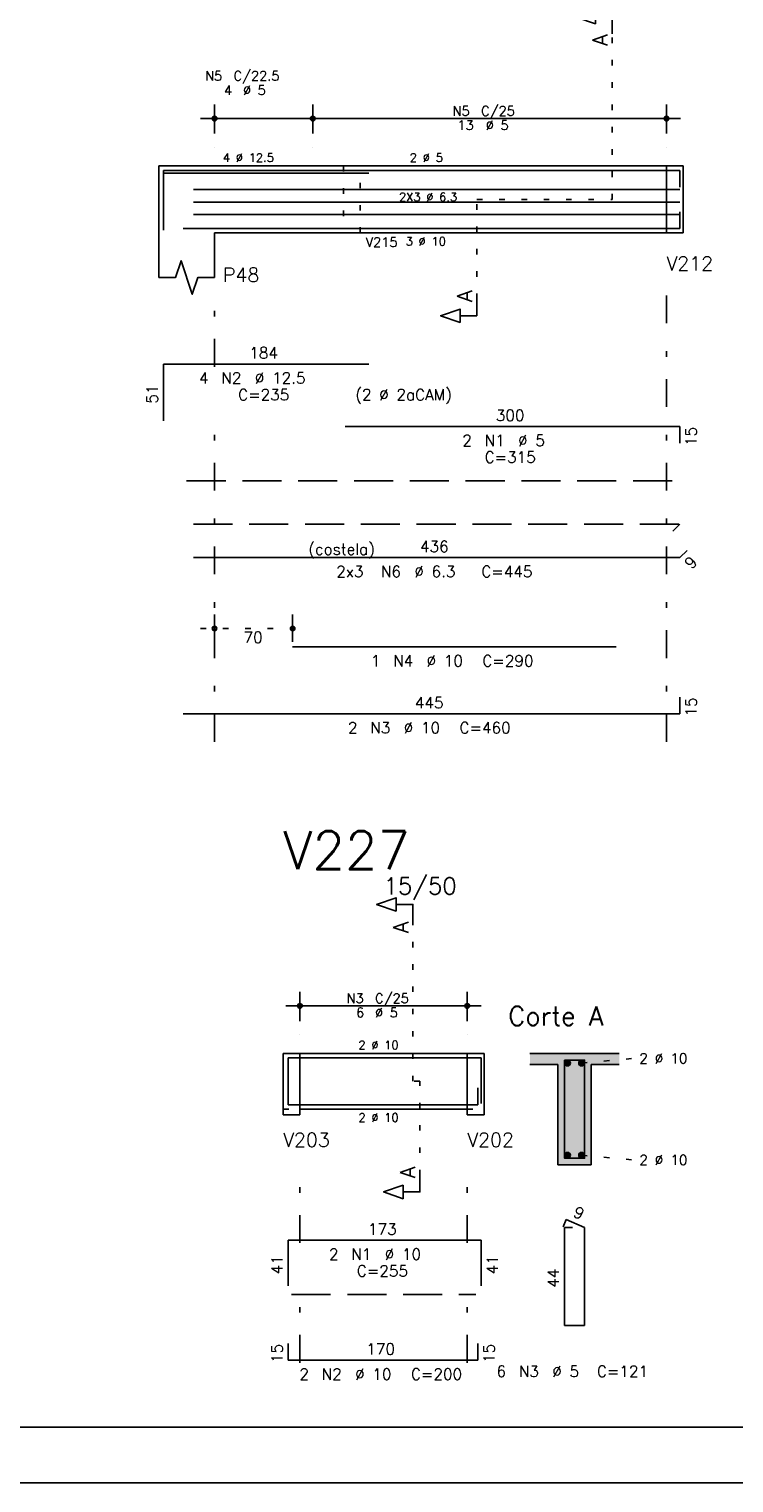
# Model space of a CAD drawing. Extents: x 0 to 84.1, y 0 to 59.4.
# Tile 5 of 8: x 52.5 to 65.1, y 0 to 26.1. Entities that reach past the tile are written whole.
import ezdxf

# ---------------------------------------------------------------- set-up
doc = ezdxf.new("R2010")
doc.units = 0
doc.header["$MEASUREMENT"] = 0
for name, pattern in [('ESTILO_TQS_0001', [1, 0.7, -0.3]), ('ESTILO_TQS_0002', [0.4, 0.1, -0.3]), ('ESTILO_TQS_0003', [1.5, 0.5, -0.4, 0.1, -0.5])]:
    doc.linetypes.add(name, pattern=pattern)
for name, color, linetype in [('1', 1, 'CONTINUOUS'), ('2', 2, 'CONTINUOUS'), ('4', 4, 'CONTINUOUS'), ('6', 6, 'CONTINUOUS'), ('7', 7, 'CONTINUOUS'), ('9', 9, 'CONTINUOUS')]:
    doc.layers.add(name, color=color, linetype=linetype)
doc.styles.get("Standard").update_dxf_attribs({"font": 'ROMANS.SHX'})

msp = doc.modelspace()

# ---------------------------------------------------------------- linework, layer by layer
at = {"layer": '1', "linetype": 'ESTILO_TQS_0002'}
for p, q in [((62.955, 23.00667), (62.955, 25.97667)), ((63.93, 23.60667), (63.93, 22.40667)), ((63.93, 23.60667), (64.23, 23.60667)), ((60.53, 21.22167), (60.53, 23.00667)), ((60.53, 23.00667), (62.955, 23.00667)), ((63.93, 22.40667), (64.23, 22.40667)), ((55.58, 15.31667), (57.48, 15.31667)), ((59.385, 7.2), (59.385, 10.07)), ((57.06, 7.7), (57.36, 7.7)), ((57.36, 7.7), (57.36, 6.7)), ((60.36, 7.7), (60.36, 6.7)), ((60.36, 7.7), (60.66, 7.7)), ((62.407658, 7.525), (63.352658, 7.61)), ((59.51, 7.2), (59.385, 7.2)), ((59.51, 5.515), (59.51, 7.2)), ((57.06, 6.7), (57.36, 6.7)), ((60.36, 6.7), (60.66, 6.7)), ((62.407658, 5.875), (63.352658, 5.79))]:
    msp.add_line(p, q, dxfattribs=at)
at = {"layer": '1', "linetype": 'ESTILO_TQS_0001'}
for p, q in [((55.33, 17.96167), (64.08, 17.96167)), ((57.21, 3.375), (60.51, 3.375))]:
    msp.add_line(p, q, dxfattribs=at)
at = {"layer": '1', "linetype": 'ESTILO_TQS_0002'}
msp.add_lwpolyline([(58.14, 23.60667), (58.14, 22.40667), (58.44, 22.40667), (58.44, 23.60667), (58.14, 23.60667)], dxfattribs=at)
at = {"layer": '1', "linetype": 'Continuous'}
for centre in [(62.157658, 7.525), (62.407658, 7.525), (62.157658, 5.875), (62.407658, 5.875)]:
    msp.add_circle(centre, 0.05, dxfattribs=at)
at = {"layer": '2', "linetype": 'Continuous'}
for p, q in [((55.83, 24.18667), (55.83, 24.70667)), ((57.59, 24.18667), (57.59, 24.70667)), ((57.59, 24.18667), (57.59, 24.70667)), ((63.93, 24.18667), (63.93, 24.70667)), ((55.58, 24.45667), (57.84, 24.45667)), ((57.34, 24.45667), (64.18, 24.45667)), ((55.83, 23.93667), (55.83, 23.93667)), ((57.59, 23.93667), (57.59, 23.93667)), ((57.59, 23.93667), (57.59, 23.93667)), ((63.93, 23.93667), (63.93, 23.93667)), ((54.83, 23.60667), (54.83, 22.40667)), ((54.83, 23.60667), (55.83, 23.60667)), ((55.83, 23.60667), (63.93, 23.60667)), ((63.93, 23.60667), (63.93, 22.40667)), ((63.93, 23.60667), (63.93, 22.40667)), ((63.93, 23.60667), (64.23, 23.60667)), ((64.23, 23.60667), (64.23, 22.40667)), ((64.23, 23.60667), (64.23, 22.40667)), ((54.83, 22.40667), (54.83, 21.60667)), ((55.83, 22.40667), (63.93, 22.40667)), ((55.83, 22.40667), (55.83, 21.60667)), ((63.93, 22.40667), (64.23, 22.40667)), ((55.83, 15.07667), (55.83, 15.56667)), ((57.23, 15.07667), (57.23, 15.56667)), ((55.83, 14.97667), (55.83, 14.97667)), ((57.23, 14.97667), (57.23, 14.97667)), ((57.36, 8.28), (57.36, 8.8)), ((60.36, 8.28), (60.36, 8.8)), ((57.11, 8.55), (60.61, 8.55)), ((57.36, 8.03), (57.36, 8.03)), ((60.36, 8.03), (60.36, 8.03)), ((57.06, 7.7), (57.06, 6.7)), ((57.06, 7.7), (57.06, 6.6)), ((57.06, 7.7), (57.06, 6.7)), ((57.06, 7.7), (57.36, 7.7)), ((57.36, 7.7), (60.36, 7.7)), ((57.36, 7.7), (57.36, 6.6)), ((60.36, 7.7), (60.36, 6.7)), ((60.36, 7.7), (60.36, 6.6)), ((60.36, 7.7), (60.66, 7.7)), ((60.66, 7.7), (60.66, 6.7)), ((60.66, 7.7), (60.66, 6.6)), ((63.082658, 7.7), (61.482658, 7.7)), ((61.482658, 7.5), (61.982658, 7.5)), ((61.982658, 7.5), (61.982658, 5.7)), ((62.582658, 5.7), (62.582658, 7.5)), ((62.582658, 7.5), (63.082658, 7.5)), ((57.06, 6.6), (57.36, 6.6)), ((57.36, 6.7), (60.36, 6.7)), ((60.36, 6.6), (60.66, 6.6)), ((61.982658, 5.7), (62.582658, 5.7)), ((0, 0), (84.100006, 0))]:
    msp.add_line(p, q, dxfattribs=at)
at = {"layer": '2', "linetype": 'ESTILO_TQS_0003'}
for p, q in [((55.83, 20.00867), (55.83, 21.30667)), ((63.93, 13.28667), (63.93, 21.30667)), ((55.83, 13.28667), (55.83, 19.20467)), ((57.36, 4.302), (57.36, 5.5)), ((60.36, 4.302), (60.36, 5.5)), ((57.36, 2.152), (57.36, 3.498)), ((60.36, 2.152), (60.36, 3.498))]:
    msp.add_line(p, q, dxfattribs=at)
at = {"layer": '2', "linetype": 'Continuous'}
for points in [[(83.100006, 1), (2.5, 1), (2.5, 58.400002), (83.100006, 58.400002), (83.100006, 1)], [(62.955, 25.97667), (62.955, 26.27667), (62.655, 26.27667), (62.655, 26.15667), (62.305, 26.27667), (62.655, 26.39667), (62.655, 26.27667)], [(54.83, 21.60667), (55.13, 21.60667), (55.23, 21.90667), (55.43, 21.30667), (55.53, 21.60667), (55.83, 21.60667)], [(60.53, 21.22167), (60.53, 20.92167), (60.23, 20.92167), (60.23, 20.80167), (59.88, 20.92167), (60.23, 21.04167), (60.23, 20.92167)], [(59.385, 10.07), (59.385, 10.37), (59.085, 10.37), (59.085, 10.25), (58.735, 10.37), (59.085, 10.49), (59.085, 10.37)], [(59.51, 5.515), (59.51, 5.215), (59.21, 5.215), (59.21, 5.095), (58.86, 5.215), (59.21, 5.335), (59.21, 5.215)]]:
    msp.add_lwpolyline(points, dxfattribs=at)
for centre, radius in [((55.83, 24.45667), 0.041625), ((57.59, 24.45667), 0.041625), ((57.59, 24.45667), 0.041625), ((63.93, 24.45667), 0.041625), ((55.83, 24.45667), 0.02075), ((57.59, 24.45667), 0.02075), ((57.59, 24.45667), 0.02075), ((63.93, 24.45667), 0.02075), ((55.83, 15.31667), 0.04), ((55.83, 15.31667), 0.02), ((57.23, 15.31667), 0.04), ((57.23, 15.31667), 0.02), ((57.36, 8.55), 0.041625), ((57.36, 8.55), 0.02075), ((60.36, 8.55), 0.041625), ((60.36, 8.55), 0.02075)]:
    msp.add_circle(centre, radius, dxfattribs=at)
at = {"layer": '4', "linetype": 'Continuous'}
for p, q in [((54.9125, 22.50667), (54.9125, 23.52667)), ((54.9125, 23.52667), (58.5925, 23.52667)), ((54.9125, 22.45667), (54.9125, 23.47667)), ((54.9125, 23.47667), (58.5925, 23.47667)), ((58.1704, 23.52667), (64.1704, 23.52667)), ((64.1704, 23.52667), (64.1704, 23.22667)), ((55.452, 23.18537), (64.1704, 23.18537)), ((55.452, 22.96067), (64.1704, 22.96067)), ((55.452, 22.73597), (64.1704, 22.73597)), ((64.17, 22.48667), (64.17, 22.78667)), ((55.27, 22.48667), (64.17, 22.48667)), ((57.23, 22.48667), (63.03, 22.48667)), ((57.15, 6.8), (57.15, 7.62)), ((57.15, 7.62), (60.61, 7.62)), ((60.61, 7.62), (60.61, 6.8)), ((57.15, 7.08), (57.15, 6.78)), ((60.55, 6.78), (60.55, 7.08)), ((57.15, 6.78), (60.55, 6.78))]:
    msp.add_line(p, q, dxfattribs=at)
msp.add_lwpolyline([(62.102658, 7.58), (62.102658, 5.82), (62.462658, 5.82), (62.462658, 7.58), (62.102658, 7.58)], dxfattribs=at)
at = {"layer": '6', "linetype": 'Continuous'}
for p, q in [((54.9125, 19.03667), (54.9125, 20.05667)), ((54.9125, 20.05667), (58.5925, 20.05667)), ((58.1704, 18.93667), (64.1704, 18.93667)), ((64.1704, 18.93667), (64.1704, 18.63667)), ((64.1704, 16.58667), (64.297679, 16.713949)), ((55.452, 16.58667), (64.1704, 16.58667)), ((57.23, 14.98667), (63.03, 14.98667)), ((64.17, 13.78667), (64.17, 14.08667)), ((55.27, 13.78667), (64.17, 13.78667)), ((62.130996, 4.72), (62.076551, 4.59102)), ((62.462658, 4.58), (62.130996, 4.72)), ((62.242658, 4.58), (62.102658, 4.58)), ((62.102658, 4.58), (62.102658, 2.82)), ((62.462658, 2.82), (62.462658, 4.58)), ((57.15, 3.53), (57.15, 4.35)), ((57.15, 4.35), (60.61, 4.35)), ((60.61, 4.35), (60.61, 3.53)), ((62.102658, 2.82), (62.462658, 2.82)), ((57.15, 2.5), (57.15, 2.2)), ((60.55, 2.2), (60.55, 2.5)), ((57.15, 2.2), (60.55, 2.2))]:
    msp.add_line(p, q, dxfattribs=at)
at = {"layer": '6', "linetype": 'ESTILO_TQS_0001'}
for p, q in [((55.452, 17.18667), (64.1704, 17.18667)), ((64.1704, 17.18667), (64.043121, 17.059391))]:
    msp.add_line(p, q, dxfattribs=at)
at = {"layer": '9', "linetype": 'Continuous'}
for points in [[(61.482658, 7.7), (61.482658, 7.5), (61.982658, 7.5)], [(61.482658, 7.7), (61.982658, 7.5), (63.082658, 7.7)], [(61.982658, 7.5), (62.582658, 7.5), (63.082658, 7.7)], [(62.207658, 7.525), (62.132658, 7.568301), (62.110673, 7.542101)], [(62.207658, 7.525), (62.16634, 7.57424), (62.132658, 7.568301)], [(62.207658, 7.525), (62.19596, 7.557139), (62.16634, 7.57424)], [(62.457658, 7.525), (62.382658, 7.568301), (62.360673, 7.542101)], [(62.457658, 7.525), (62.41634, 7.57424), (62.382658, 7.568301)], [(62.457658, 7.525), (62.44596, 7.557139), (62.41634, 7.57424)], [(62.582658, 7.5), (63.082658, 7.5), (63.082658, 7.7)], [(61.982658, 5.7), (62.582658, 5.7), (61.982658, 7.5)], [(62.582658, 5.7), (62.582658, 7.5), (61.982658, 7.5)], [(62.207658, 7.525), (62.110673, 7.542101), (62.110673, 7.507899)], [(62.207658, 7.525), (62.110673, 7.507899), (62.132658, 7.481699)], [(62.207658, 7.525), (62.132658, 7.481699), (62.16634, 7.47576)], [(62.207658, 7.525), (62.16634, 7.47576), (62.19596, 7.492861)], [(62.207658, 7.525), (62.19596, 7.492861), (62.207658, 7.525)], [(62.457658, 7.525), (62.360673, 7.542101), (62.360673, 7.507899)], [(62.457658, 7.525), (62.360673, 7.507899), (62.382658, 7.481699)], [(62.457658, 7.525), (62.382658, 7.481699), (62.41634, 7.47576)], [(62.457658, 7.525), (62.41634, 7.47576), (62.44596, 7.492861)], [(62.457658, 7.525), (62.44596, 7.492861), (62.457658, 7.525)], [(62.207658, 5.875), (62.132658, 5.918301), (62.110673, 5.892101)], [(62.207658, 5.875), (62.110673, 5.892101), (62.110673, 5.857899)], [(62.207658, 5.875), (62.110673, 5.857899), (62.132658, 5.831699)], [(62.207658, 5.875), (62.16634, 5.92424), (62.132658, 5.918301)], [(62.207658, 5.875), (62.132658, 5.831699), (62.16634, 5.82576)], [(62.207658, 5.875), (62.19596, 5.907139), (62.16634, 5.92424)], [(62.207658, 5.875), (62.16634, 5.82576), (62.19596, 5.842861)], [(62.207658, 5.875), (62.19596, 5.842861), (62.207658, 5.875)], [(62.457658, 5.875), (62.382658, 5.918301), (62.360673, 5.892101)], [(62.457658, 5.875), (62.360673, 5.892101), (62.360673, 5.857899)], [(62.457658, 5.875), (62.360673, 5.857899), (62.382658, 5.831699)], [(62.457658, 5.875), (62.41634, 5.92424), (62.382658, 5.918301)], [(62.457658, 5.875), (62.382658, 5.831699), (62.41634, 5.82576)], [(62.457658, 5.875), (62.44596, 5.907139), (62.41634, 5.92424)], [(62.457658, 5.875), (62.41634, 5.82576), (62.44596, 5.842861)], [(62.457658, 5.875), (62.44596, 5.842861), (62.457658, 5.875)]]:
    msp.add_solid(points, dxfattribs=at)

# ---------------------------------------------------------------- texts
at = {"layer": '2', "linetype": 'Continuous'}
for s, height, rotation, p in [('A', 0.272, 90, (62.8734, 25.75907)), ('A', 0.272, 90, (60.4484, 21.16727)), ('51', 0.2, 90, (54.8125, 19.34667)), ('15', 0.2, 90, (64.4704, 18.58667)), ('9', 0.2, 45, (64.375461, 16.367467)), ('15', 0.2, 90, (64.47, 13.73667)), ('A', 0.272, 90, (59.3034, 9.8524)), ('A', 0.272, 90, (59.4284, 5.4606)), ('9', 0.2, 337.11462, (62.243587, 4.781017)), ('41', 0.2, 90, (57.05, 3.74)), ('41', 0.2, 90, (60.91, 3.74)), ('44', 0.2, 90, (62.002658, 3.5)), ('15', 0.2, 90, (57.05, 2.15)), ('15', 0.2, 90, (60.85, 2.15))]:
    msp.add_text(s, height=height, rotation=rotation, dxfattribs=at).set_placement(p)
for s, height, p in [('N5', 0.17, (55.66, 25.13667)), ('C/22.5', 0.17, (56.17, 25.13667)), ('4', 0.17, (56, 24.88167)), ('%%c 5', 0.17, (56.34, 24.88167)), ('N5', 0.17, (60.097, 24.50767)), ('C/25', 0.17, (60.607, 24.50767)), ('13', 0.17, (60.182, 24.25267)), ('%%c 5', 0.17, (60.692, 24.25267)), ('4 %%c 12.5', 0.15, (55.98, 23.68167)), ('2 %%c 5', 0.15, (59.33, 23.68167)), ('2X3 %%c 6.3', 0.15, (59.1362, 22.97567)), ('V215', 0.17, (58.54, 22.15667)), ('3 %%c 10', 0.15, (59.255, 22.18167)), ('V212', 0.25, (63.93, 21.73167)), ('P48', 0.25, (55.98, 21.53167)), ('184', 0.2, (56.4525, 20.15667)), ('4', 0.2, (55.5525, 19.70667)), ('N2', 0.2, (55.9525, 19.70667)), ('%%c 12.5', 0.2, (56.5525, 19.70667)), ('C=235', 0.2, (56.2525, 19.40667)), ('(2 %%c 2aCAM)', 0.2, (58.3525, 19.40667)), ('300', 0.2, (60.8704, 19.03667)), ('2', 0.2, (60.2704, 18.58667)), ('N1', 0.2, (60.6704, 18.58667)), ('%%c 5', 0.2, (61.2704, 18.58667)), ('C=315', 0.2, (60.6704, 18.28667)), ('(costela)', 0.2, (57.5112, 16.63667)), ('436', 0.2, (59.5112, 16.68667)), ('2x3', 0.2, (58.0112, 16.23667)), ('N6', 0.2, (58.8112, 16.23667)), ('%%c 6.3', 0.2, (59.4112, 16.23667)), ('C=445', 0.2, (60.6112, 16.23667)), ('70', 0.2, (56.35, 15.05667)), ('1', 0.2, (58.63, 14.63667)), ('N4', 0.2, (59.03, 14.63667)), ('%%c 10', 0.2, (59.63, 14.63667)), ('C=290', 0.2, (60.63, 14.63667)), ('445', 0.2, (59.42, 13.88667)), ('2', 0.2, (58.22, 13.43667)), ('N3', 0.2, (58.62, 13.43667)), ('%%c 10', 0.2, (59.22, 13.43667)), ('C=460', 0.2, (60.22, 13.43667)), ('15/50', 0.3, (58.86, 10.55)), ('N3', 0.17, (58.197, 8.601)), ('C/25', 0.17, (58.707, 8.601)), ('6', 0.17, (58.367, 8.346)), ('%%c 5', 0.17, (58.707, 8.346)), ('Corte A', 0.34, (61.092658, 8.2)), ('2 %%c 10', 0.15, (58.41, 7.775)), ('2 %%c 10', 0.18, (63.442658, 7.52)), ('2 %%c 10', 0.15, (58.41, 6.475)), ('V203', 0.25, (57.06, 6.025)), ('V202', 0.25, (60.36, 6.025)), ('2 %%c 10', 0.18, (63.442658, 5.7)), ('173', 0.2, (58.58, 4.45)), ('2', 0.2, (57.88, 4)), ('N1', 0.2, (58.28, 4)), ('%%c 10', 0.2, (58.88, 4)), ('C=255', 0.2, (58.38, 3.7)), ('170', 0.2, (58.55, 2.3)), ('6', 0.2, (60.882658, 1.9)), ('N3', 0.2, (61.282658, 1.9)), ('%%c 5', 0.2, (61.882658, 1.9)), ('C=121', 0.2, (62.682658, 1.9)), ('2', 0.2, (57.35, 1.85)), ('N2', 0.2, (57.75, 1.85)), ('%%c 10', 0.2, (58.35, 1.85)), ('C=200', 0.2, (59.35, 1.85))]:
    msp.add_text(s, height=height, dxfattribs=at).set_placement(p)
at = {"layer": '7', "linetype": 'Continuous'}
msp.add_text('V227', height=0.68, dxfattribs=at).set_placement((57.06, 11))

doc.saveas('drawing.dxf')
